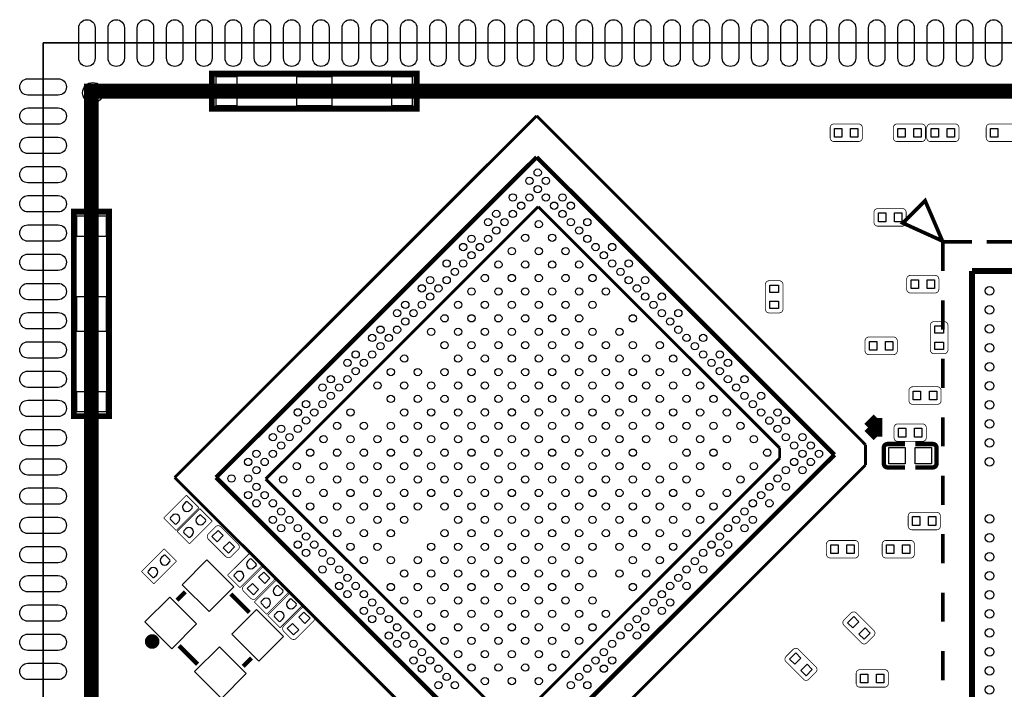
# Model space of a CAD drawing. Extents: x -1 to 126, y -1 to 41.
# Tile 4 of 13: x -1 to 33, y 18 to 41. Entities that reach past the tile are written whole.
import ezdxf

# ---------------------------------------------------------------- set-up
doc = ezdxf.new("R2010")
doc.units = 0
doc.header["$MEASUREMENT"] = 0
for name, color, linetype in [('OUTLINE', 6, 'CONTINUOUS'), ('SILKSCREEN_TOP', 7, 'CONTINUOUS'), ('TOP', 3, 'CONTINUOUS')]:
    doc.layers.add(name, color=color, linetype=linetype)

msp = doc.modelspace()

# ---------------------------------------------------------------- linework, layer by layer
at = {"layer": 'OUTLINE'}
msp.add_lwpolyline([(0, 0), (0, 40.005), (50.038, 40.005), (50.038, 0)], close=True, dxfattribs=at)
at = {"layer": 'SILKSCREEN_TOP'}
msp.add_lwpolyline([(0, 0), (50.038, 0), (50.038, 40.005), (0, 40.005), (0, 0)], dxfattribs=at)
for points, const_width in [([(5.770982, 38.953999), (5.770982, 37.754001), (12.770993, 37.754001), (12.770993, 38.953999), (5.770982, 38.953999)], 0.2), ([(1.651, 1.651), (48.387, 1.651), (48.387, 38.354), (1.651, 38.354), (1.651, 1.651)], 0.508), ([(4.498797, 25.137593), (16.873195, 37.51199)], 0.100101), ([(16.873195, 37.51199), (28.116098, 26.255802)], 0.100101), ([(26.907185, 36.758601), (26.907185, 37.104803)], 0.0254), ([(27.034185, 37.231803), (27.880285, 37.231803)], 0.0254), ([(28.007285, 37.104803), (28.007285, 36.758601)], 0.0254), ([(29.066211, 36.758601), (29.066211, 37.104803)], 0.0254), ([(29.193211, 37.231803), (30.03931, 37.231803)], 0.0254), ([(30.16631, 37.104803), (30.16631, 36.758601)], 0.0254), ([(30.20949, 36.758397), (30.20949, 37.104599)], 0.0254), ([(30.33649, 37.231599), (31.182589, 37.231599)], 0.0254), ([(31.309589, 37.104599), (31.309589, 36.758397)], 0.0254), ([(32.241211, 36.758601), (32.241211, 37.104803)], 0.0254), ([(32.368211, 37.231803), (33.21431, 37.231803)], 0.0254), ([(27.880285, 36.631601), (27.034185, 36.631601)], 0.0254), ([(30.03931, 36.631601), (29.193211, 36.631601)], 0.0254), ([(31.182589, 36.631397), (30.33649, 36.631397)], 0.0254), ([(33.21431, 36.631601), (32.368211, 36.631601)], 0.0254), ([(5.912993, 25.137593), (16.873195, 36.097794)], 0.150089), ([(16.873195, 36.097794), (27.055394, 25.915595)], 0.150089), ([(30.757901, 33.199502), (30.153889, 34.605493), (29.391889, 33.843493), (30.788889, 33.208493)], 0.127), ([(1.051001, 27.234007), (2.250999, 27.234007), (2.250999, 34.233993), (1.051001, 34.233993), (1.051001, 27.234007)], 0.2), ([(7.610094, 25.084608), (16.926204, 34.400693)], 0.100101), ([(16.926204, 34.400693), (25.181509, 26.145312)], 0.100101), ([(28.532811, 34.336203), (29.37891, 34.336203)], 0.0254), ([(28.405811, 33.863001), (28.405811, 34.209203)], 0.0254), ([(29.50591, 34.209203), (29.50591, 33.863001)], 0.0254), ([(29.37891, 33.736001), (28.532811, 33.736001)], 0.0254), ([(31.757899, 33.199502), (30.757901, 33.199502), (30.757901, 32.199504)], 0.127), ([(32.257898, 33.199502), (33.257896, 33.199502)], 0.127), ([(29.650411, 32.050203), (30.49651, 32.050203)], 0.0254), ([(31.757899, 17.199508), (31.757899, 32.199504)], 0.2), ([(31.757899, 32.199504), (41.757905, 32.199504)], 0.2), ([(24.693601, 30.89529), (24.693601, 31.741389)], 0.0254), ([(24.820601, 31.868389), (25.166803, 31.868389)], 0.0254), ([(25.293803, 31.741389), (25.293803, 30.89529)], 0.0254), ([(29.523411, 31.577001), (29.523411, 31.923203)], 0.0254), ([(30.62351, 31.923203), (30.62351, 31.577001)], 0.0254), ([(30.49651, 31.450001), (29.650411, 31.450001)], 0.0254), ([(30.757901, 30.199508), (30.757901, 31.199506)], 0.127), ([(25.166803, 30.76829), (24.820601, 30.76829)], 0.0254), ([(30.332401, 29.49829), (30.332401, 30.344389)], 0.0254), ([(30.459401, 30.471389), (30.805603, 30.471389)], 0.0254), ([(30.932603, 30.344389), (30.932603, 29.49829)], 0.0254), ([(28.101011, 29.468801), (28.101011, 29.815003)], 0.0254), ([(28.228011, 29.942003), (29.07411, 29.942003)], 0.0254), ([(29.20111, 29.815003), (29.20111, 29.468801)], 0.0254), ([(29.07411, 29.341801), (28.228011, 29.341801)], 0.0254), ([(30.805603, 29.37129), (30.459401, 29.37129)], 0.0254), ([(30.757901, 28.199512), (30.757901, 29.19951)], 0.127), ([(29.599611, 27.767001), (29.599611, 28.113203)], 0.0254), ([(29.726611, 28.240203), (30.57271, 28.240203)], 0.0254), ([(30.69971, 28.113203), (30.69971, 27.767001)], 0.0254), ([(30.57271, 27.640001), (29.726611, 27.640001)], 0.0254), ([(28.202306, 26.850594), (28.518891, 27.167205)], 0.350012), ([(28.518891, 27.167205), (28.519095, 26.533805)], 0.350012), ([(28.519095, 26.533805), (28.202306, 26.850594)], 0.350012), ([(29.218611, 26.970203), (30.06471, 26.970203)], 0.0254), ([(30.757901, 26.19949), (30.757901, 27.199488)], 0.127), ([(29.091611, 26.497001), (29.091611, 26.843203)], 0.0254), ([(30.19171, 26.843203), (30.19171, 26.497001)], 0.0254), ([(28.116098, 26.255802), (28.115895, 25.562001)], 0.100101), ([(28.868903, 26.282904), (29.466489, 26.282904)], 0.150012), ([(30.06471, 26.370001), (29.218611, 26.370001)], 0.0254), ([(30.414697, 26.282904), (29.817009, 26.282904)], 0.150012), ([(27.055394, 25.915595), (16.095091, 14.955393)], 0.150089), ([(25.181509, 26.145312), (25.181509, 25.791897)], 0.100101), ([(28.741903, 25.609601), (28.741903, 26.155904)], 0.150012), ([(30.541697, 26.155904), (30.541697, 25.609601)], 0.150012), ([(25.181509, 25.791897), (16.042208, 16.652494)], 0.100101), ([(28.115895, 25.562001), (16.095091, 13.541197)], 0.100101), ([(28.868903, 25.482601), (29.466489, 25.482601)], 0.150012), ([(30.414697, 25.482601), (29.817009, 25.482601)], 0.150012), ([(30.757901, 24.199494), (30.757901, 25.199492)], 0.127), ([(16.095091, 13.541197), (4.498797, 25.137593)], 0.100101), ([(16.095091, 14.955393), (5.912993, 25.137593)], 0.150089), ([(16.042208, 16.652494), (7.610094, 25.084608)], 0.100101), ([(4.123385, 23.750092), (4.901082, 24.527815)], 0.0254), ([(4.901082, 24.527815), (5.325389, 24.103508)], 0.0254), ([(5.325389, 24.103508), (4.547692, 23.325811)], 0.0254), ([(4.580611, 23.292892), (5.358308, 24.070589)], 0.0254), ([(5.358308, 24.070589), (5.782615, 23.646282)], 0.0254), ([(29.70149, 23.947399), (30.547589, 23.947399)], 0.0254), ([(4.547692, 23.325811), (4.123385, 23.750092)], 0.0254), ([(5.782615, 23.646282), (5.004892, 22.868585)], 0.0254), ([(29.57449, 23.474197), (29.57449, 23.820399)], 0.0254), ([(30.674589, 23.820399), (30.674589, 23.474197)], 0.0254), ([(5.004892, 22.868585), (4.580611, 23.292892)], 0.0254), ([(5.648706, 23.20671), (5.893511, 23.45149)], 0.0254), ([(6.073089, 23.45149), (6.67131, 22.853294)], 0.0254), ([(30.547589, 23.347197), (29.70149, 23.347197)], 0.0254), ([(30.757901, 22.199498), (30.757901, 23.199496)], 0.127), ([(6.246901, 22.428911), (5.648706, 23.027107)], 0.0254), ([(26.90749, 22.982199), (27.753589, 22.982199)], 0.0254), ([(28.81249, 22.982199), (29.658589, 22.982199)], 0.0254), ([(3.361411, 21.921292), (4.139108, 22.698989)], 0.0254), ([(4.139108, 22.698989), (4.563415, 22.274708)], 0.0254), ([(6.307811, 21.794292), (7.085508, 22.571989)], 0.0254), ([(6.67131, 22.673691), (6.426505, 22.428911)], 0.0254), ([(7.085508, 22.571989), (7.509789, 22.147682)], 0.0254), ([(26.78049, 22.508997), (26.78049, 22.855199)], 0.0254), ([(27.880589, 22.855199), (27.880589, 22.508997)], 0.0254), ([(28.68549, 22.508997), (28.68549, 22.855199)], 0.0254), ([(29.785589, 22.855199), (29.785589, 22.508997)], 0.0254), ([(4.563415, 22.274708), (3.785718, 21.497011)], 0.0254), ([(27.753589, 22.381997), (26.90749, 22.381997)], 0.0254), ([(29.658589, 22.381997), (28.81249, 22.381997)], 0.0254), ([(3.785718, 21.497011), (3.361411, 21.921292)], 0.0254), ([(7.509789, 22.147682), (6.732092, 21.369985)], 0.0254), ([(6.854901, 21.426907), (7.453097, 22.025102)], 0.0254), ([(7.6327, 22.025102), (7.87748, 21.780297)], 0.0254), ([(6.732092, 21.369985), (6.307811, 21.794292)], 0.0254), ([(7.222211, 20.879892), (7.999908, 21.657615)], 0.0254), ([(7.87748, 21.600693), (7.279284, 21.002498)], 0.0254), ([(7.999908, 21.657615), (8.424215, 21.233308)], 0.0254), ([(4.577207, 20.939912), (4.860112, 21.222792)], 0.150012), ([(6.41571, 21.152104), (7.052107, 20.515707)], 0.150012), ([(7.099681, 21.002498), (6.854901, 21.247303)], 0.0254), ([(8.424215, 21.233308), (7.646492, 20.455611)], 0.0254), ([(7.679411, 20.422718), (8.457108, 21.200415)], 0.0254), ([(8.457108, 21.200415), (8.881389, 20.776108)], 0.0254), ([(30.757901, 20.199502), (30.757901, 21.1995)], 0.127), ([(7.646492, 20.455611), (7.222211, 20.879892)], 0.0254), ([(8.881389, 20.776108), (8.103692, 19.998411)], 0.0254), ([(8.226501, 20.055307), (8.824697, 20.653502)], 0.0254), ([(9.0043, 20.653502), (9.249105, 20.408697)], 0.0254), ([(8.103692, 19.998411), (7.679411, 20.422718)], 0.0254), ([(9.249105, 20.229093), (8.65091, 19.630898)], 0.0254), ([(27.377923, 20.256195), (27.622703, 20.501)], 0.0254), ([(27.802307, 20.501), (28.400604, 19.902703)], 0.0254), ([(8.471306, 19.630898), (8.226501, 19.875703)], 0.0254), ([(27.97622, 19.478295), (27.377923, 20.076592)], 0.0254), ([(28.400604, 19.7231), (28.155824, 19.478295)], 0.0254), ([(4.647895, 19.384289), (5.284292, 18.747892)], 0.150012), ([(25.396698, 19.011621), (25.641503, 19.2564)], 0.0254), ([(25.821107, 19.2564), (26.419404, 18.658103)], 0.0254), ([(30.757901, 18.199506), (30.757901, 19.199504)], 0.127), ([(6.83989, 18.677204), (7.122795, 18.960109)], 0.150012), ([(25.994995, 18.23372), (25.396698, 18.832017)], 0.0254), ([(27.923211, 18.562803), (28.76931, 18.562803)], 0.0254), ([(26.419404, 18.4785), (26.174598, 18.23372)], 0.0254), ([(27.796211, 18.089601), (27.796211, 18.435803)], 0.0254), ([(28.89631, 18.435803), (28.89631, 18.089601)], 0.0254), ([(28.76931, 17.962601), (27.923211, 17.962601)], 0.0254)]:
    msp.add_lwpolyline(points, dxfattribs=dict(at, const_width=const_width))
msp.add_lwpolyline([(1.950009, 38.3, 1), (1.449991, 38.3, 1)], format="xyb", close=True, dxfattribs=at)
for points, const_width in [([(26.907185, 37.104803, -0.414203), (27.034185, 37.231803)], 0.0254), ([(27.880285, 37.231803, -0.414295), (28.007285, 37.104803)], 0.0254), ([(29.066211, 37.104803, -0.414214), (29.193211, 37.231803)], 0.0254), ([(30.03931, 37.231803, -0.414253), (30.16631, 37.104803)], 0.0254), ([(30.20949, 37.104599, -0.414175), (30.33649, 37.231599)], 0.0254), ([(31.182589, 37.231599, -0.414135), (31.309589, 37.104599)], 0.0254), ([(32.241211, 37.104803, -0.414227), (32.368211, 37.231803)], 0.0254), ([(27.034185, 36.631601, -0.414093), (26.907185, 36.758601)], 0.0254), ([(28.007285, 36.758601, -0.414185), (27.880285, 36.631601)], 0.0254), ([(29.193211, 36.631601, -0.414135), (29.066211, 36.758601)], 0.0254), ([(30.16631, 36.758601, -0.414175), (30.03931, 36.631601)], 0.0254), ([(30.33649, 36.631397, -0.414253), (30.20949, 36.758397)], 0.0254), ([(31.309589, 36.758397, -0.414214), (31.182589, 36.631397)], 0.0254), ([(32.368211, 36.631601, -0.414117), (32.241211, 36.758601)], 0.0254), ([(28.405811, 34.209203, -0.414214), (28.532811, 34.336203)], 0.0254), ([(29.37891, 34.336203, -0.414253), (29.50591, 34.209203)], 0.0254), ([(28.532811, 33.736001, -0.414135), (28.405811, 33.863001)], 0.0254), ([(29.50591, 33.863001, -0.414175), (29.37891, 33.736001)], 0.0254), ([(29.523411, 31.923203, -0.414219), (29.650411, 32.050203)], 0.0254), ([(30.49651, 32.050203, -0.414286), (30.62351, 31.923203)], 0.0254), ([(24.693601, 31.741389, -0.414135), (24.820601, 31.868389)], 0.0254), ([(25.166803, 31.868389, -0.414214), (25.293803, 31.741389)], 0.0254), ([(29.650411, 31.450001, -0.414102), (29.523411, 31.577001)], 0.0254), ([(30.62351, 31.577001, -0.414169), (30.49651, 31.450001)], 0.0254), ([(24.820601, 30.76829, -0.414175), (24.693601, 30.89529)], 0.0254), ([(25.293803, 30.89529, -0.414253), (25.166803, 30.76829)], 0.0254), ([(30.332401, 30.344389, -0.414135), (30.459401, 30.471389)], 0.0254), ([(30.805603, 30.471389, -0.414214), (30.932603, 30.344389)], 0.0254), ([(28.101011, 29.815003, -0.414214), (28.228011, 29.942003)], 0.0254), ([(29.07411, 29.942003, -0.414253), (29.20111, 29.815003)], 0.0254), ([(28.228011, 29.341801, -0.414135), (28.101011, 29.468801)], 0.0254), ([(29.20111, 29.468801, -0.414175), (29.07411, 29.341801)], 0.0254), ([(30.459401, 29.37129, -0.414175), (30.332401, 29.49829)], 0.0254), ([(30.932603, 29.49829, -0.414253), (30.805603, 29.37129)], 0.0254), ([(29.599611, 28.113203, -0.414208), (29.726611, 28.240203)], 0.0254), ([(30.57271, 28.240203, -0.414273), (30.69971, 28.113203)], 0.0254), ([(29.726611, 27.640001, -0.414115), (29.599611, 27.767001)], 0.0254), ([(30.69971, 27.767001, -0.41418), (30.57271, 27.640001)], 0.0254), ([(29.091611, 26.843203, -0.414214), (29.218611, 26.970203)], 0.0254), ([(30.06471, 26.970203, -0.414253), (30.19171, 26.843203)], 0.0254), ([(28.741903, 26.155904, -0.414253), (28.868903, 26.282904)], 0.150012), ([(29.218611, 26.370001, -0.414135), (29.091611, 26.497001)], 0.0254), ([(30.19171, 26.497001, -0.414175), (30.06471, 26.370001)], 0.0254), ([(30.414697, 26.282904, -0.414253), (30.541697, 26.155904)], 0.150012), ([(28.868903, 25.482601, -0.414331), (28.741903, 25.609601)], 0.150012), ([(30.541697, 25.609601, -0.414331), (30.414697, 25.482601)], 0.150012), ([(29.57449, 23.820399, -0.414175), (29.70149, 23.947399)], 0.0254), ([(30.547589, 23.947399, -0.414135), (30.674589, 23.820399)], 0.0254), ([(5.893511, 23.45149, -0.41421), (6.073089, 23.45149)], 0.0254), ([(29.70149, 23.347197, -0.414253), (29.57449, 23.474197)], 0.0254), ([(30.674589, 23.474197, -0.414214), (30.547589, 23.347197)], 0.0254), ([(5.648706, 23.027107, -0.414301), (5.648706, 23.20671)], 0.0254), ([(26.78049, 22.855199, -0.414175), (26.90749, 22.982199)], 0.0254), ([(27.753589, 22.982199, -0.414135), (27.880589, 22.855199)], 0.0254), ([(28.68549, 22.855199, -0.414175), (28.81249, 22.982199)], 0.0254), ([(29.658589, 22.982199, -0.414135), (29.785589, 22.855199)], 0.0254), ([(6.67131, 22.853294, -0.414266), (6.67131, 22.673691)], 0.0254), ([(6.426505, 22.428911, -0.414356), (6.246901, 22.428911)], 0.0254), ([(26.90749, 22.381997, -0.414253), (26.78049, 22.508997)], 0.0254), ([(27.880589, 22.508997, -0.414214), (27.753589, 22.381997)], 0.0254), ([(28.81249, 22.381997, -0.414253), (28.68549, 22.508997)], 0.0254), ([(29.785589, 22.508997, -0.414214), (29.658589, 22.381997)], 0.0254), ([(7.453097, 22.025102, -0.414279), (7.6327, 22.025102)], 0.0254), ([(7.87748, 21.780297, -0.414279), (7.87748, 21.600693)], 0.0254), ([(6.854901, 21.247303, -0.414342), (6.854901, 21.426907)], 0.0254), ([(7.279284, 21.002498, -0.414287), (7.099681, 21.002498)], 0.0254), ([(8.824697, 20.653502, -0.414288), (9.0043, 20.653502)], 0.0254), ([(27.622703, 20.501, -0.414106), (27.802307, 20.501)], 0.0254), ([(9.249105, 20.408697, -0.414242), (9.249105, 20.229093)], 0.0254), ([(27.377923, 20.076592, -0.414312), (27.377923, 20.256195)], 0.0254), ([(8.226501, 19.875703, -0.414324), (8.226501, 20.055307)], 0.0254), ([(28.400604, 19.902703, -0.414089), (28.400604, 19.7231)], 0.0254), ([(3.853688, 19.525691, 0.999951), (3.603676, 19.525793, 1.000049), (3.853688, 19.525691)], 0.250012), ([(8.65091, 19.630898, -0.414278), (8.471306, 19.630898)], 0.0254), ([(25.641503, 19.2564, -0.414139), (25.821107, 19.2564)], 0.0254), ([(28.155824, 19.478295, -0.41424), (27.97622, 19.478295)], 0.0254), ([(25.396698, 18.832017, -0.414281), (25.396698, 19.011621)], 0.0254), ([(26.419404, 18.658103, -0.414065), (26.419404, 18.4785)], 0.0254), ([(27.796211, 18.435803, -0.414214), (27.923211, 18.562803)], 0.0254), ([(28.76931, 18.562803, -0.414253), (28.89631, 18.435803)], 0.0254), ([(26.174598, 18.23372, -0.414262), (25.994995, 18.23372)], 0.0254), ([(27.923211, 17.962601, -0.414135), (27.796211, 18.089601)], 0.0254), ([(28.89631, 18.089601, -0.414175), (28.76931, 17.962601)], 0.0254)]:
    msp.add_lwpolyline(points, format="xyb", dxfattribs=dict(at, const_width=const_width))
at = {"layer": 'TOP'}
for points in [[(1.779397, 40.520595), (1.779397, 39.479398, -1), (1.220597, 39.479398), (1.220597, 40.520595, -1)], [(2.779395, 40.520595), (2.779395, 39.479398, -1), (2.220595, 39.479398), (2.220595, 40.520595, -1)], [(3.779393, 40.520595), (3.779393, 39.479398, -1), (3.220593, 39.479398), (3.220593, 40.520595, -1)], [(4.779391, 40.520595), (4.779391, 39.479398, -1), (4.220591, 39.479398), (4.220591, 40.520595, -1)], [(5.779389, 40.520595), (5.779389, 39.479398, -1), (5.220589, 39.479398), (5.220589, 40.520595, -1)], [(6.779412, 40.520595), (6.779412, 39.479398, -1), (6.220612, 39.479398), (6.220612, 40.520595, -1)], [(7.77941, 40.520595), (7.77941, 39.479398, -1), (7.22061, 39.479398), (7.22061, 40.520595, -1)], [(8.779408, 40.520595), (8.779408, 39.479398, -1), (8.220608, 39.479398), (8.220608, 40.520595, -1)], [(9.779406, 40.520595), (9.779406, 39.479398, -1), (9.220606, 39.479398), (9.220606, 40.520595, -1)], [(10.779404, 40.520595), (10.779404, 39.479398, -1), (10.220604, 39.479398), (10.220604, 40.520595, -1)], [(11.779402, 40.520595), (11.779402, 39.479398, -1), (11.220602, 39.479398), (11.220602, 40.520595, -1)], [(12.7794, 40.520595), (12.7794, 39.479398, -1), (12.2206, 39.479398), (12.2206, 40.520595, -1)], [(13.779398, 40.520595), (13.779398, 39.479398, -1), (13.220598, 39.479398), (13.220598, 40.520595, -1)], [(14.779396, 40.520595), (14.779396, 39.479398, -1), (14.220596, 39.479398), (14.220596, 40.520595, -1)], [(15.779394, 40.520595), (15.779394, 39.479398, -1), (15.220594, 39.479398), (15.220594, 40.520595, -1)], [(16.779392, 40.520595), (16.779392, 39.479398, -1), (16.220592, 39.479398), (16.220592, 40.520595, -1)], [(17.77939, 40.520595), (17.77939, 39.479398, -1), (17.22059, 39.479398), (17.22059, 40.520595, -1)], [(18.779388, 40.520595), (18.779388, 39.479398, -1), (18.220588, 39.479398), (18.220588, 40.520595, -1)], [(19.779412, 40.520595), (19.779412, 39.479398, -1), (19.220612, 39.479398), (19.220612, 40.520595, -1)], [(20.77941, 40.520595), (20.77941, 39.479398, -1), (20.22061, 39.479398), (20.22061, 40.520595, -1)], [(21.779408, 40.520595), (21.779408, 39.479398, -1), (21.220608, 39.479398), (21.220608, 40.520595, -1)], [(22.779406, 40.520595), (22.779406, 39.479398, -1), (22.220606, 39.479398), (22.220606, 40.520595, -1)], [(23.779404, 40.520595), (23.779404, 39.479398, -1), (23.220604, 39.479398), (23.220604, 40.520595, -1)], [(24.779402, 40.520595), (24.779402, 39.479398, -1), (24.220602, 39.479398), (24.220602, 40.520595, -1)], [(25.7794, 40.520595), (25.7794, 39.479398, -1), (25.2206, 39.479398), (25.2206, 40.520595, -1)], [(26.779398, 40.520595), (26.779398, 39.479398, -1), (26.220598, 39.479398), (26.220598, 40.520595, -1)], [(27.779396, 40.520595), (27.779396, 39.479398, -1), (27.220596, 39.479398), (27.220596, 40.520595, -1)], [(28.779394, 40.520595), (28.779394, 39.479398, -1), (28.220594, 39.479398), (28.220594, 40.520595, -1)], [(29.779392, 40.520595), (29.779392, 39.479398, -1), (29.220592, 39.479398), (29.220592, 40.520595, -1)], [(30.77939, 40.520595), (30.77939, 39.479398, -1), (30.22059, 39.479398), (30.22059, 40.520595, -1)], [(31.779388, 40.520595), (31.779388, 39.479398, -1), (31.220588, 39.479398), (31.220588, 40.520595, -1)], [(32.779411, 40.520595), (32.779411, 39.479398, -1), (32.220611, 39.479398), (32.220611, 40.520595, -1)], [(-0.520598, 38.779399), (0.520598, 38.779399, -1), (0.520598, 38.220599), (-0.520598, 38.220599, -1)], [(-0.520598, 37.779401), (0.520598, 37.779401, -1), (0.520598, 37.220601), (-0.520598, 37.220601, -1)], [(-0.520598, 36.779403), (0.520598, 36.779403, -1), (0.520598, 36.220603), (-0.520598, 36.220603, -1)], [(-0.520598, 35.779405), (0.520598, 35.779405, -1), (0.520598, 35.220605), (-0.520598, 35.220605, -1)], [(-0.520598, 34.779407), (0.520598, 34.779407, -1), (0.520598, 34.220607), (-0.520598, 34.220607, -1)], [(-0.520598, 33.779409), (0.520598, 33.779409, -1), (0.520598, 33.220609), (-0.520598, 33.220609, -1)], [(-0.520598, 32.779411), (0.520598, 32.779411, -1), (0.520598, 32.220611), (-0.520598, 32.220611, -1)], [(-0.520598, 31.779388), (0.520598, 31.779388, -1), (0.520598, 31.220588), (-0.520598, 31.220588, -1)], [(-0.520598, 30.77939), (0.520598, 30.77939, -1), (0.520598, 30.22059), (-0.520598, 30.22059, -1)], [(-0.520598, 29.779392), (0.520598, 29.779392, -1), (0.520598, 29.220592), (-0.520598, 29.220592, -1)], [(-0.520598, 28.779394), (0.520598, 28.779394, -1), (0.520598, 28.220594), (-0.520598, 28.220594, -1)], [(-0.520598, 27.779396), (0.520598, 27.779396, -1), (0.520598, 27.220596), (-0.520598, 27.220596, -1)], [(-0.520598, 26.779398), (0.520598, 26.779398, -1), (0.520598, 26.220598), (-0.520598, 26.220598, -1)], [(-0.520598, 25.7794), (0.520598, 25.7794, -1), (0.520598, 25.2206), (-0.520598, 25.2206, -1)], [(-0.520598, 24.779402), (0.520598, 24.779402, -1), (0.520598, 24.220602), (-0.520598, 24.220602, -1)], [(5.025085, 24.015217), (5.096916, 24.087074, 0.376089), (5.092675, 24.151387), (4.940021, 24.304066, 0.366021), (4.884674, 24.299316), (4.812817, 24.227485, 0.999197)], [(-0.520598, 23.779404), (0.520598, 23.779404, -1), (0.520598, 23.220604), (-0.520598, 23.220604, -1)], [(4.423715, 23.838383), (4.351884, 23.766526, 0.376089), (4.356125, 23.702213), (4.508779, 23.549534, 0.366021), (4.564126, 23.554284), (4.635983, 23.626115, 0.999197)], [(5.482285, 23.558017), (5.554116, 23.629874, 0.376089), (5.549875, 23.694187), (5.397221, 23.846866, 0.366021), (5.341874, 23.842116), (5.270017, 23.770285, 0.999197)], [(4.880915, 23.381183), (4.809084, 23.309326, 0.376089), (4.813325, 23.245013), (4.965979, 23.092334, 0.366021), (5.021326, 23.097084), (5.093183, 23.168915, 0.999197)], [(-0.520598, 22.779406), (0.520598, 22.779406, -1), (0.520598, 22.220606), (-0.520598, 22.220606, -1)], [(4.263085, 22.186417), (4.334916, 22.258274, 0.376089), (4.330675, 22.322587), (4.178021, 22.475266, 0.366021), (4.122674, 22.470516), (4.050817, 22.398685, 0.999197)], [(7.209485, 22.059417), (7.281316, 22.131274, 0.376089), (7.277075, 22.195587), (7.124421, 22.348266, 0.366021), (7.069074, 22.343516), (6.997217, 22.271685, 0.999197)], [(3.661715, 22.009583), (3.589884, 21.937726, 0.376089), (3.594125, 21.873413), (3.746779, 21.720734, 0.366021), (3.802126, 21.725484), (3.873983, 21.797315, 0.999197)], [(6.608115, 21.882583), (6.536284, 21.810726, 0.376089), (6.540525, 21.746413), (6.693179, 21.593734, 0.366021), (6.748526, 21.598484), (6.820383, 21.670315, 0.999197)], [(-0.520598, 21.779408), (0.520598, 21.779408, -1), (0.520598, 21.220608), (-0.520598, 21.220608, -1)], [(8.123885, 21.145017), (8.195716, 21.216874, 0.376089), (8.191475, 21.281187), (8.038821, 21.433866, 0.366021), (7.983474, 21.429116), (7.911617, 21.357285, 0.999197)], [(7.522515, 20.968183), (7.450684, 20.896326, 0.376089), (7.454925, 20.832013), (7.607579, 20.679334, 0.366021), (7.662926, 20.684084), (7.734783, 20.755915, 0.999197)], [(8.581085, 20.687817), (8.652916, 20.759674, 0.376089), (8.648675, 20.823987), (8.496021, 20.976666, 0.366021), (8.440674, 20.971916), (8.368817, 20.900085, 0.999197)], [(-0.520598, 20.77941), (0.520598, 20.77941, -1), (0.520598, 20.22061), (-0.520598, 20.22061, -1)], [(7.979715, 20.510983), (7.907884, 20.439126, 0.376089), (7.912125, 20.374813), (8.064779, 20.222134, 0.366021), (8.120126, 20.226884), (8.191983, 20.298715, 0.999197)], [(-0.520598, 19.779412), (0.520598, 19.779412, -1), (0.520598, 19.220612), (-0.520598, 19.220612, -1)], [(-0.520598, 18.779388), (0.520598, 18.779388, -1), (0.520598, 18.220588), (-0.520598, 18.220588, -1)]]:
    msp.add_lwpolyline(points, format="xyb", close=True, dxfattribs=at)
for points in [[(6.621005, 37.854001), (5.921007, 37.854001), (5.921007, 38.853999), (6.621005, 38.853999)], [(9.870999, 37.854001), (8.671001, 37.854001), (8.671001, 38.853999), (9.870999, 38.853999)], [(12.620993, 37.854001), (11.920995, 37.854001), (11.920995, 38.853999), (12.620993, 38.853999)], [(27.307248, 37.0816), (27.307248, 36.7816), (27.057337, 36.7816), (27.057337, 37.0816)], [(27.857463, 37.0816), (27.857463, 36.7816), (27.607552, 36.7816), (27.607552, 37.0816)], [(29.466248, 37.0816), (29.466248, 36.7816), (29.216337, 36.7816), (29.216337, 37.0816)], [(30.016463, 37.0816), (30.016463, 36.7816), (29.766552, 36.7816), (29.766552, 37.0816)], [(30.359325, 36.781588), (30.359325, 37.081587), (30.609235, 37.081587), (30.609235, 36.781588)], [(30.909539, 36.781588), (30.909539, 37.081587), (31.15945, 37.081587), (31.15945, 36.781588)], [(32.641248, 37.0816), (32.641248, 36.7816), (32.391337, 36.7816), (32.391337, 37.0816)], [(2.150999, 34.083993), (2.150999, 33.383995), (1.151001, 33.383995), (1.151001, 34.083993)], [(28.805848, 34.186), (28.805848, 33.886), (28.555937, 33.886), (28.555937, 34.186)], [(29.356063, 34.186), (29.356063, 33.886), (29.106152, 33.886), (29.106152, 34.186)], [(25.1436, 31.468352), (24.8436, 31.468352), (24.8436, 31.718263), (25.1436, 31.718263)], [(29.923448, 31.9), (29.923448, 31.6), (29.673537, 31.6), (29.673537, 31.9)], [(30.473663, 31.9), (30.473663, 31.6), (30.223752, 31.6), (30.223752, 31.9)], [(2.150999, 31.333999), (2.150999, 30.134001), (1.151001, 30.134001), (1.151001, 31.333999)], [(25.1436, 30.918137), (24.8436, 30.918137), (24.8436, 31.168048), (25.1436, 31.168048)], [(30.7824, 30.071352), (30.4824, 30.071352), (30.4824, 30.321263), (30.7824, 30.321263)], [(28.501048, 29.7918), (28.501048, 29.4918), (28.251137, 29.4918), (28.251137, 29.7918)], [(29.051263, 29.7918), (29.051263, 29.4918), (28.801352, 29.4918), (28.801352, 29.7918)], [(30.7824, 29.521137), (30.4824, 29.521137), (30.4824, 29.771048), (30.7824, 29.771048)], [(2.150999, 28.084005), (2.150999, 27.384007), (1.151001, 27.384007), (1.151001, 28.084005)], [(29.999648, 28.09), (29.999648, 27.79), (29.749737, 27.79), (29.749737, 28.09)], [(30.549863, 28.09), (30.549863, 27.79), (30.299952, 27.79), (30.299952, 28.09)], [(29.491648, 26.82), (29.491648, 26.52), (29.241737, 26.52), (29.241737, 26.82)], [(30.041863, 26.82), (30.041863, 26.52), (29.791952, 26.52), (29.791952, 26.82)], [(29.466718, 26.157606), (29.466718, 25.607594), (28.916706, 25.607594), (28.916706, 26.157606)], [(30.366894, 26.157606), (30.366894, 25.607594), (29.816882, 25.607594), (29.816882, 26.157606)], [(29.724325, 23.497388), (29.724325, 23.797387), (29.974235, 23.797387), (29.974235, 23.497388)], [(30.274539, 23.497388), (30.274539, 23.797387), (30.52445, 23.797387), (30.52445, 23.497388)], [(6.159892, 23.152258), (5.94776, 22.940126), (5.771047, 23.11684), (5.983178, 23.328971)], [(6.548969, 22.76318), (6.336838, 22.551049), (6.160124, 22.727762), (6.372256, 22.939894)], [(26.930325, 22.532188), (26.930325, 22.832187), (27.180235, 22.832187), (27.180235, 22.532188)], [(27.480539, 22.532188), (27.480539, 22.832187), (27.73045, 22.832187), (27.73045, 22.532188)], [(28.835325, 22.532188), (28.835325, 22.832187), (29.085235, 22.832187), (29.085235, 22.532188)], [(29.385539, 22.532188), (29.385539, 22.832187), (29.63545, 22.832187), (29.63545, 22.532188)], [(6.521742, 21.399552), (5.673215, 20.551026), (4.753978, 21.470263), (5.602505, 22.318789)], [(7.578248, 21.513916), (7.366116, 21.726048), (7.54283, 21.902761), (7.754961, 21.69063)], [(7.18917, 21.124839), (6.977039, 21.33697), (7.153752, 21.513684), (7.365884, 21.301552)], [(5.248973, 20.126784), (4.400447, 19.278257), (3.48121, 20.197494), (4.329736, 21.046021)], [(8.218792, 19.702502), (7.370266, 18.853976), (6.451029, 19.773213), (7.299555, 20.621739)], [(8.949848, 20.142316), (8.737716, 20.354448), (8.91443, 20.531161), (9.126561, 20.31903)], [(27.500239, 20.16663), (27.71237, 20.378761), (27.889084, 20.202048), (27.676952, 19.989916)], [(8.56077, 19.753239), (8.348639, 19.96537), (8.525352, 20.142084), (8.737484, 19.929952)], [(27.889316, 19.777552), (28.101448, 19.989684), (28.278161, 19.81297), (28.06603, 19.600839)], [(6.946024, 18.429734), (6.097497, 17.581207), (5.17826, 18.500444), (6.026787, 19.348971)], [(25.519039, 18.92203), (25.73117, 19.134161), (25.907884, 18.957448), (25.695752, 18.745316)], [(25.908116, 18.532952), (26.120248, 18.745084), (26.296961, 18.56837), (26.08483, 18.356239)], [(28.196248, 18.4126), (28.196248, 18.1126), (27.946337, 18.1126), (27.946337, 18.4126)], [(28.746463, 18.4126), (28.746463, 18.1126), (28.496552, 18.1126), (28.496552, 18.4126)]]:
    msp.add_lwpolyline(points, close=True, dxfattribs=at)
for centre, radius in [((1.699997, 38.3), 0.349999), ((16.908399, 35.567569), 0.124955), ((16.62557, 35.28474), 0.124955), ((17.191304, 35.284689), 0.124955), ((16.90845, 35.001835), 0.124955), ((16.05981, 34.718981), 0.124955), ((16.625545, 34.71893), 0.124955), ((17.19133, 34.718981), 0.124955), ((17.757064, 34.71893), 0.124955), ((16.34269, 34.436075), 0.124955), ((17.474209, 34.436075), 0.124955), ((18.039918, 34.436075), 0.124955), ((15.494178, 34.153348), 0.124955), ((16.059988, 34.153373), 0.124955), ((17.757064, 34.153221), 0.124955), ((15.211323, 33.870519), 0.124955), ((15.494229, 33.587614), 0.124955), ((15.777058, 33.870443), 0.124955), ((16.943807, 33.799755), 0.124955), ((18.039766, 33.870519), 0.124955), ((18.322696, 33.587614), 0.124955), ((18.605525, 33.870443), 0.124955), ((14.645564, 33.304759), 0.124955), ((15.211323, 33.304709), 0.124955), ((16.484194, 33.340142), 0.124955), ((17.40342, 33.340116), 0.124955), ((18.605525, 33.304759), 0.124955), ((14.362887, 33.022057), 0.124955), ((14.928469, 33.021854), 0.124955), ((16.024555, 32.880503), 0.124955), ((16.943832, 32.880503), 0.124955), ((17.863033, 32.880503), 0.124955), ((18.888431, 33.021854), 0.124955), ((19.454114, 33.021854), 0.124955), ((14.645767, 32.739152), 0.124955), ((19.171285, 32.739025), 0.124955), ((13.797128, 32.456298), 0.124955), ((14.362862, 32.456247), 0.124955), ((15.564968, 32.42089), 0.124955), ((16.484194, 32.42089), 0.124955), ((17.40342, 32.42089), 0.124955), ((18.322671, 32.42089), 0.124955), ((19.453987, 32.456323), 0.124955), ((20.019747, 32.456247), 0.124955), ((13.231368, 31.890538), 0.124955), ((13.797102, 31.890487), 0.124955), ((14.080007, 32.173393), 0.124955), ((15.105329, 31.961277), 0.124955), ((16.024581, 31.961277), 0.124955), ((16.943807, 31.961277), 0.124955), ((17.863058, 31.961277), 0.124955), ((18.782233, 31.961328), 0.124955), ((19.736892, 32.173393), 0.124955), ((20.019747, 31.890564), 0.124955), ((20.585506, 31.890487), 0.124955), ((12.948666, 31.607836), 0.124955), ((13.514273, 31.607658), 0.124955), ((20.302652, 31.607658), 0.124955), ((32.357898, 31.524499), 0.15), ((13.231571, 31.324956), 0.124955), ((14.645767, 31.501715), 0.124955), ((15.564968, 31.501639), 0.124955), ((16.484194, 31.501664), 0.124955), ((17.40342, 31.501639), 0.124955), ((18.32262, 31.501715), 0.124955), ((19.241821, 31.501715), 0.124955), ((20.585506, 31.324804), 0.124955), ((21.151037, 31.324956), 0.124955), ((12.382906, 31.042077), 0.124955), ((12.948641, 31.042026), 0.124955), ((14.186154, 31.042102), 0.124955), ((15.105405, 31.042077), 0.124955), ((16.024555, 31.042026), 0.124955), ((16.943832, 31.042026), 0.124955), ((17.862982, 31.042077), 0.124955), ((18.782233, 31.042102), 0.124955), ((20.868183, 31.042102), 0.124955), ((32.357898, 30.874487), 0.15), ((12.100001, 30.759171), 0.124955), ((12.665812, 30.759197), 0.124955), ((13.726541, 30.582489), 0.124955), ((14.645792, 30.582489), 0.124955), ((15.565018, 30.582489), 0.124955), ((16.484194, 30.582413), 0.124955), ((17.403369, 30.582489), 0.124955), ((18.322595, 30.582489), 0.124955), ((20.161072, 30.582489), 0.124955), ((21.151113, 30.759197), 0.124955), ((21.716797, 30.759197), 0.124955), ((11.534445, 30.19364), 0.124955), ((12.100052, 30.193437), 0.124955), ((12.382881, 30.476266), 0.124955), ((21.433942, 30.476342), 0.124955), ((21.716797, 30.193513), 0.124955), ((32.357898, 30.224501), 0.15), ((11.251616, 29.910786), 0.124955), ((11.81735, 29.910735), 0.124955), ((13.266928, 30.122876), 0.124955), ((14.186154, 30.122851), 0.124955), ((15.105405, 30.122876), 0.124955), ((16.024631, 30.122851), 0.124955), ((16.943756, 30.122851), 0.124955), ((17.862982, 30.122876), 0.124955), ((18.782233, 30.122851), 0.124955), ((19.701459, 30.122876), 0.124955), ((21.999702, 29.910583), 0.124955), ((22.565258, 29.910735), 0.124955), ((11.534521, 29.627906), 0.124955), ((13.726566, 29.663238), 0.124955), ((14.645767, 29.663238), 0.124955), ((15.565018, 29.663238), 0.124955), ((16.484194, 29.663288), 0.124955), ((17.403369, 29.663238), 0.124955), ((18.32262, 29.663238), 0.124955), ((19.241821, 29.663238), 0.124955), ((20.161098, 29.663238), 0.124955), ((21.080451, 29.663085), 0.124955), ((22.282404, 29.627906), 0.124955), ((32.357898, 29.57449), 0.15), ((10.685856, 29.345026), 0.124955), ((11.25159, 29.344976), 0.124955), ((12.34755, 29.203498), 0.124955), ((14.186154, 29.203625), 0.124955), ((15.105405, 29.203625), 0.124955), ((16.024581, 29.203675), 0.124955), ((16.943807, 29.203675), 0.124955), ((17.862982, 29.203625), 0.124955), ((18.782233, 29.203625), 0.124955), ((19.701459, 29.203625), 0.124955), ((20.620838, 29.203498), 0.124955), ((21.540089, 29.203472), 0.124955), ((22.565258, 29.345052), 0.124955), ((23.130993, 29.344976), 0.124955), ((10.402951, 29.062121), 0.124955), ((10.968761, 29.062147), 0.124955), ((22.848164, 29.062147), 0.124955), ((23.413847, 29.062147), 0.124955), ((32.357898, 28.924504), 0.15), ((9.837395, 28.49659), 0.124955), ((10.403129, 28.496514), 0.124955), ((10.685831, 28.779216), 0.124955), ((11.887911, 28.743859), 0.124955), ((12.807163, 28.743859), 0.124955), ((13.726541, 28.744012), 0.124955), ((14.645792, 28.744012), 0.124955), ((15.564968, 28.744062), 0.124955), ((16.484194, 28.744088), 0.124955), ((17.40342, 28.744062), 0.124955), ((18.322595, 28.744012), 0.124955), ((19.241846, 28.744012), 0.124955), ((20.161225, 28.743859), 0.124955), ((21.080476, 28.743859), 0.124955), ((21.999677, 28.743859), 0.124955), ((23.130993, 28.779292), 0.124955), ((23.413923, 28.496387), 0.124955), ((23.979454, 28.496514), 0.124955), ((9.554489, 28.21366), 0.124955), ((10.1203, 28.213685), 0.124955), ((11.428298, 28.284246), 0.124955), ((12.34755, 28.284221), 0.124955), ((13.266776, 28.284246), 0.124955), ((14.186154, 28.284373), 0.124955), ((15.105355, 28.284449), 0.124955), ((16.024555, 28.284449), 0.124955), ((16.943832, 28.284449), 0.124955), ((17.863033, 28.284449), 0.124955), ((18.782233, 28.284373), 0.124955), ((19.701612, 28.284246), 0.124955), ((20.620838, 28.284221), 0.124955), ((21.540089, 28.284246), 0.124955), ((22.459315, 28.284221), 0.124955), ((23.696625, 28.213685), 0.124955), ((32.357898, 28.274493), 0.15), ((9.837395, 27.93078), 0.124955), ((11.887937, 27.824633), 0.124955), ((12.807163, 27.824633), 0.124955), ((13.726414, 27.824633), 0.124955), ((14.645716, 27.824811), 0.124955), ((15.564968, 27.824836), 0.124955), ((16.484194, 27.824811), 0.124955), ((17.40342, 27.824836), 0.124955), ((18.322671, 27.824811), 0.124955), ((19.241973, 27.824633), 0.124955), ((20.161225, 27.824633), 0.124955), ((21.080451, 27.824633), 0.124955), ((21.999702, 27.824633), 0.124955), ((22.918928, 27.824633), 0.124955), ((23.979454, 27.930831), 0.124955), ((24.545214, 27.93078), 0.124955), ((8.98873, 27.6479), 0.124955), ((9.55454, 27.647925), 0.124955), ((24.262359, 27.647925), 0.124955), ((32.357898, 27.624481), 0.15), ((8.706028, 27.365223), 0.124955), ((9.271635, 27.36502), 0.124955), ((10.509072, 27.36502), 0.124955), ((12.34755, 27.36502), 0.124955), ((13.266776, 27.364995), 0.124955), ((14.185976, 27.365071), 0.124955), ((15.105329, 27.365223), 0.124955), ((16.024581, 27.365223), 0.124955), ((16.943807, 27.365223), 0.124955), ((17.863058, 27.365223), 0.124955), ((18.782411, 27.365071), 0.124955), ((19.701612, 27.364995), 0.124955), ((20.620838, 27.36502), 0.124955), ((21.540089, 27.364995), 0.124955), ((22.459315, 27.36502), 0.124955), ((23.37849, 27.365071), 0.124955), ((24.545214, 27.365096), 0.124955), ((25.110973, 27.36502), 0.124955), ((8.988933, 27.082318), 0.124955), ((10.04951, 26.905458), 0.124955), ((10.968711, 26.905382), 0.124955), ((11.887911, 26.905382), 0.124955), ((12.807163, 26.905382), 0.124955), ((13.726338, 26.905433), 0.124955), ((14.645564, 26.905458), 0.124955), ((15.564968, 26.905585), 0.124955), ((16.484194, 26.90561), 0.124955), ((17.40342, 26.905585), 0.124955), ((18.322823, 26.905458), 0.124955), ((19.242049, 26.905433), 0.124955), ((20.161225, 26.905382), 0.124955), ((21.080476, 26.905382), 0.124955), ((21.999677, 26.905382), 0.124955), ((22.918877, 26.905458), 0.124955), ((23.838103, 26.905433), 0.124955), ((24.828119, 27.082166), 0.124955), ((25.393675, 27.082318), 0.124955), ((32.357898, 26.974495), 0.15), ((7.857439, 26.516609), 0.124955), ((8.140268, 26.799464), 0.124955), ((8.423173, 26.516559), 0.124955), ((8.706079, 26.799464), 0.124955), ((25.110821, 26.799464), 0.124955), ((25.393675, 26.516609), 0.124955), ((25.959435, 26.516559), 0.124955), ((8.140344, 26.23373), 0.124955), ((9.589897, 26.44582), 0.124955), ((10.509148, 26.44582), 0.124955), ((11.428298, 26.445769), 0.124955), ((12.34755, 26.445769), 0.124955), ((13.266725, 26.44582), 0.124955), ((14.185951, 26.44582), 0.124955), ((15.105202, 26.44582), 0.124955), ((16.024555, 26.445972), 0.124955), ((16.943832, 26.445972), 0.124955), ((17.863185, 26.44582), 0.124955), ((18.782436, 26.44582), 0.124955), ((19.701662, 26.44582), 0.124955), ((20.620838, 26.445769), 0.124955), ((21.540089, 26.445769), 0.124955), ((22.459239, 26.44582), 0.124955), ((23.37849, 26.44582), 0.124955), ((24.297716, 26.44582), 0.124955), ((25.676581, 26.23373), 0.124955), ((26.242289, 26.233704), 0.124955), ((32.357898, 26.324484), 0.15), ((7.291807, 25.950977), 0.124955), ((7.857414, 25.950799), 0.124955), ((9.130284, 25.986232), 0.124955), ((10.04951, 25.986207), 0.124955), ((10.968761, 25.986232), 0.124955), ((11.887937, 25.986156), 0.124955), ((12.807112, 25.986207), 0.124955), ((13.726338, 25.986232), 0.124955), ((14.645564, 25.986207), 0.124955), ((15.564815, 25.986232), 0.124955), ((16.484194, 25.986359), 0.124955), ((17.403572, 25.986232), 0.124955), ((18.322823, 25.986207), 0.124955), ((19.242049, 25.986232), 0.124955), ((20.161275, 25.986207), 0.124955), ((21.999626, 25.986232), 0.124955), ((22.918877, 25.986207), 0.124955), ((24.757355, 25.986207), 0.124955), ((25.959435, 25.95085), 0.124955), ((26.525169, 25.950799), 0.124955), ((7.008952, 25.668148), 0.124955), ((7.574712, 25.668097), 0.124955), ((8.670646, 25.526594), 0.124955), ((9.589897, 25.526594), 0.124955), ((10.509123, 25.526594), 0.124955), ((11.428374, 25.526594), 0.124955), ((12.347499, 25.526594), 0.124955), ((13.266699, 25.526594), 0.124955), ((14.185976, 25.526594), 0.124955), ((15.105177, 25.526594), 0.124955), ((16.024428, 25.526594), 0.124955), ((16.943959, 25.526594), 0.124955), ((17.86321, 25.526594), 0.124955), ((18.782411, 25.526594), 0.124955), ((19.701688, 25.526594), 0.124955), ((20.620888, 25.526594), 0.124955), ((21.540013, 25.526594), 0.124955), ((22.459264, 25.526594), 0.124955), ((23.37849, 25.526594), 0.124955), ((24.297742, 25.526594), 0.124955), ((25.67653, 25.667945), 0.124955), ((26.24234, 25.66797), 0.124955), ((32.357898, 25.674498), 0.15), ((7.291857, 25.385243), 0.124955), ((25.393675, 25.38509), 0.124955), ((25.959435, 25.385039), 0.124955), ((6.443218, 25.102388), 0.124955), ((7.008952, 25.102337), 0.124955), ((7.291807, 24.819458), 0.124955), ((8.211033, 25.066981), 0.124955), ((9.130284, 25.066955), 0.124955), ((10.04951, 25.066981), 0.124955), ((10.968761, 25.066955), 0.124955), ((11.887937, 25.067031), 0.124955), ((12.807112, 25.066981), 0.124955), ((13.726338, 25.066955), 0.124955), ((14.645564, 25.066981), 0.124955), ((15.564815, 25.066955), 0.124955), ((16.484194, 25.066828), 0.124955), ((17.403572, 25.066955), 0.124955), ((18.322823, 25.066981), 0.124955), ((19.242049, 25.066955), 0.124955), ((20.161275, 25.066981), 0.124955), ((21.080451, 25.067031), 0.124955), ((21.999626, 25.066955), 0.124955), ((23.838103, 25.066955), 0.124955), ((24.828043, 24.819458), 0.124955), ((25.110973, 25.102388), 0.124955), ((25.393853, 24.819483), 0.124955), ((7.008952, 24.536629), 0.124955), ((7.574712, 24.536578), 0.124955), ((8.670671, 24.607368), 0.124955), ((9.589897, 24.607368), 0.124955), ((10.509148, 24.607368), 0.124955), ((11.428298, 24.607418), 0.124955), ((12.34755, 24.607418), 0.124955), ((13.266725, 24.607368), 0.124955), ((14.185951, 24.607368), 0.124955), ((15.105202, 24.607368), 0.124955), ((16.024555, 24.607215), 0.124955), ((16.943832, 24.607215), 0.124955), ((17.863185, 24.607368), 0.124955), ((18.782436, 24.607368), 0.124955), ((19.701662, 24.607368), 0.124955), ((20.620838, 24.607418), 0.124955), ((21.540089, 24.607418), 0.124955), ((22.459239, 24.607368), 0.124955), ((23.37849, 24.607368), 0.124955), ((24.545214, 24.536629), 0.124955), ((7.291857, 24.253723), 0.124955), ((7.857566, 24.253723), 0.124955), ((9.130284, 24.147755), 0.124955), ((10.04951, 24.147729), 0.124955), ((10.968711, 24.147805), 0.124955), ((11.887911, 24.147805), 0.124955), ((12.807163, 24.147805), 0.124955), ((13.726338, 24.147755), 0.124955), ((14.645564, 24.147729), 0.124955), ((15.564968, 24.147602), 0.124955), ((16.484194, 24.147577), 0.124955), ((17.40342, 24.147602), 0.124955), ((18.322823, 24.147729), 0.124955), ((19.242049, 24.147755), 0.124955), ((20.161225, 24.147805), 0.124955), ((21.080476, 24.147805), 0.124955), ((21.999677, 24.147805), 0.124955), ((22.918877, 24.147729), 0.124955), ((24.262309, 24.253723), 0.124955), ((24.828119, 24.253723), 0.124955), ((8.140268, 23.971021), 0.124955), ((23.979454, 23.970869), 0.124955), ((7.857414, 23.688167), 0.124955), ((8.423173, 23.688091), 0.124955), ((9.589897, 23.688116), 0.124955), ((10.509072, 23.688167), 0.124955), ((11.428298, 23.688192), 0.124955), ((12.34755, 23.688167), 0.124955), ((14.185976, 23.688116), 0.124955), ((15.105329, 23.687964), 0.124955), ((16.024581, 23.687964), 0.124955), ((16.943807, 23.687964), 0.124955), ((17.863058, 23.687964), 0.124955), ((18.782411, 23.688116), 0.124955), ((19.701612, 23.688192), 0.124955), ((20.620838, 23.688167), 0.124955), ((21.540089, 23.688192), 0.124955), ((22.459315, 23.688167), 0.124955), ((23.696752, 23.688167), 0.124955), ((24.262359, 23.687964), 0.124955), ((32.357898, 23.724489), 0.15), ((8.140344, 23.405262), 0.124955), ((8.706028, 23.405262), 0.124955), ((8.988933, 23.122357), 0.124955), ((10.049459, 23.228554), 0.124955), ((10.968685, 23.228554), 0.124955), ((11.887937, 23.228554), 0.124955), ((13.726414, 23.228554), 0.124955), ((14.645716, 23.228376), 0.124955), ((15.564968, 23.228351), 0.124955), ((16.484194, 23.228376), 0.124955), ((17.40342, 23.228351), 0.124955), ((18.322671, 23.228376), 0.124955), ((19.241973, 23.228554), 0.124955), ((20.161225, 23.228554), 0.124955), ((21.080451, 23.228554), 0.124955), ((21.999702, 23.228554), 0.124955), ((23.130993, 23.122407), 0.124955), ((23.413847, 23.405262), 0.124955), ((23.979657, 23.405287), 0.124955), ((8.706079, 22.839502), 0.124955), ((9.271762, 22.839502), 0.124955), ((10.509072, 22.768966), 0.124955), ((11.428298, 22.768941), 0.124955), ((13.266776, 22.768941), 0.124955), ((14.186154, 22.768814), 0.124955), ((15.105355, 22.768738), 0.124955), ((16.024555, 22.768738), 0.124955), ((16.943832, 22.768738), 0.124955), ((17.863033, 22.768738), 0.124955), ((18.782233, 22.768814), 0.124955), ((19.701612, 22.768941), 0.124955), ((20.620838, 22.768966), 0.124955), ((21.540089, 22.768941), 0.124955), ((22.848087, 22.839502), 0.124955), ((23.413898, 22.839528), 0.124955), ((32.357898, 23.074503), 0.15), ((8.988933, 22.556673), 0.124955), ((9.554464, 22.5568), 0.124955), ((22.565258, 22.556673), 0.124955), ((23.130993, 22.556597), 0.124955), ((32.357898, 22.424492), 0.15), ((9.837395, 22.273895), 0.124955), ((10.968711, 22.309328), 0.124955), ((11.887911, 22.309328), 0.124955), ((12.807163, 22.309328), 0.124955), ((13.726541, 22.309176), 0.124955), ((14.645792, 22.309176), 0.124955), ((15.564968, 22.309125), 0.124955), ((16.484194, 22.309099), 0.124955), ((17.40342, 22.309125), 0.124955), ((18.322595, 22.309176), 0.124955), ((20.161225, 22.309328), 0.124955), ((21.080476, 22.309328), 0.124955), ((22.282556, 22.273971), 0.124955), ((9.55454, 21.991041), 0.124955), ((10.120224, 21.991041), 0.124955), ((12.34755, 21.84969), 0.124955), ((13.266928, 21.849563), 0.124955), ((14.186154, 21.849563), 0.124955), ((15.105405, 21.849563), 0.124955), ((16.024581, 21.849512), 0.124955), ((16.943807, 21.849512), 0.124955), ((17.862982, 21.849563), 0.124955), ((18.782233, 21.849563), 0.124955), ((19.701459, 21.849563), 0.124955), ((20.620838, 21.84969), 0.124955), ((21.999626, 21.991041), 0.124955), ((22.565436, 21.991066), 0.124955), ((32.357898, 21.774506), 0.15), ((10.1203, 21.425281), 0.124955), ((10.403129, 21.708135), 0.124955), ((10.685983, 21.425281), 0.124955), ((21.433866, 21.425281), 0.124955), ((21.716797, 21.708212), 0.124955), ((21.999677, 21.425306), 0.124955), ((10.403129, 21.142452), 0.124955), ((10.968685, 21.142604), 0.124955), ((11.887937, 21.390102), 0.124955), ((12.80729, 21.38995), 0.124955), ((13.726566, 21.38995), 0.124955), ((14.645767, 21.38995), 0.124955), ((15.565018, 21.38995), 0.124955), ((16.484194, 21.389899), 0.124955), ((17.403369, 21.38995), 0.124955), ((18.32262, 21.38995), 0.124955), ((20.161098, 21.38995), 0.124955), ((21.151037, 21.142452), 0.124955), ((32.357898, 21.124494), 0.15), ((11.25159, 20.859674), 0.124955), ((12.347702, 20.930337), 0.124955), ((13.266928, 20.930311), 0.124955), ((14.186154, 20.930337), 0.124955), ((15.105405, 20.930311), 0.124955), ((16.024631, 20.930337), 0.124955), ((16.943756, 20.930337), 0.124955), ((17.862982, 20.930311), 0.124955), ((18.782233, 20.930337), 0.124955), ((20.868335, 20.85975), 0.124955), ((21.433942, 20.859547), 0.124955), ((10.968761, 20.576845), 0.124955), ((11.534445, 20.576845), 0.124955), ((12.807315, 20.470698), 0.124955), ((13.726541, 20.470698), 0.124955), ((14.645792, 20.470698), 0.124955), ((15.565018, 20.470698), 0.124955), ((16.484194, 20.470774), 0.124955), ((17.403369, 20.470698), 0.124955), ((18.322595, 20.470698), 0.124955), ((19.241846, 20.470698), 0.124955), ((20.585506, 20.576921), 0.124955), ((21.15124, 20.576845), 0.124955), ((32.357898, 20.474483), 0.15), ((11.25159, 20.29399), 0.124955), ((11.817274, 20.29399), 0.124955), ((20.302576, 20.29399), 0.124955), ((12.100204, 20.011085), 0.124955), ((13.266928, 20.011111), 0.124955), ((14.186154, 20.011085), 0.124955), ((15.105405, 20.011111), 0.124955), ((16.024555, 20.011161), 0.124955), ((16.943832, 20.011161), 0.124955), ((17.862982, 20.011111), 0.124955), ((18.782233, 20.011085), 0.124955), ((20.019747, 20.011161), 0.124955), ((20.585481, 20.011111), 0.124955), ((32.357898, 19.824497), 0.15), ((11.81735, 19.728231), 0.124955), ((12.100052, 19.445529), 0.124955), ((12.382881, 19.728383), 0.124955), ((12.665735, 19.445529), 0.124955), ((13.726566, 19.551472), 0.124955), ((14.645767, 19.551472), 0.124955), ((15.564968, 19.551548), 0.124955), ((16.484194, 19.551523), 0.124955), ((17.40342, 19.551548), 0.124955), ((18.32262, 19.551472), 0.124955), ((19.454114, 19.445529), 0.124955), ((19.736816, 19.728231), 0.124955), ((20.302626, 19.728256), 0.124955), ((12.948641, 19.162624), 0.124955), ((14.186154, 19.091859), 0.124955), ((15.105329, 19.09191), 0.124955), ((16.024581, 19.09191), 0.124955), ((16.943807, 19.09191), 0.124955), ((17.863058, 19.09191), 0.124955), ((19.171285, 19.1627), 0.124955), ((32.357898, 19.174485), 0.15), ((12.665812, 18.879795), 0.124955), ((13.231495, 18.879795), 0.124955), ((18.88838, 18.879795), 0.124955), ((19.45419, 18.879795), 0.124955), ((12.948641, 18.59694), 0.124955), ((13.5144, 18.596864), 0.124955), ((14.645716, 18.632297), 0.124955), ((15.564968, 18.632297), 0.124955), ((16.484194, 18.632297), 0.124955), ((17.40342, 18.632297), 0.124955), ((18.605525, 18.59694), 0.124955), ((19.17126, 18.596889), 0.124955), ((32.357898, 18.524499), 0.15), ((13.797102, 18.314162), 0.124955), ((15.105355, 18.172684), 0.124955), ((16.024555, 18.172684), 0.124955), ((16.943832, 18.172684), 0.124955), ((18.32262, 18.314035), 0.124955), ((13.514273, 18.031333), 0.124955), ((14.079957, 18.031333), 0.124955), ((18.039918, 18.031333), 0.124955), ((18.6055, 18.03113), 0.124955), ((32.357898, 17.874488), 0.15)]:
    msp.add_circle(centre, radius, dxfattribs=at)

doc.saveas('drawing.dxf')
